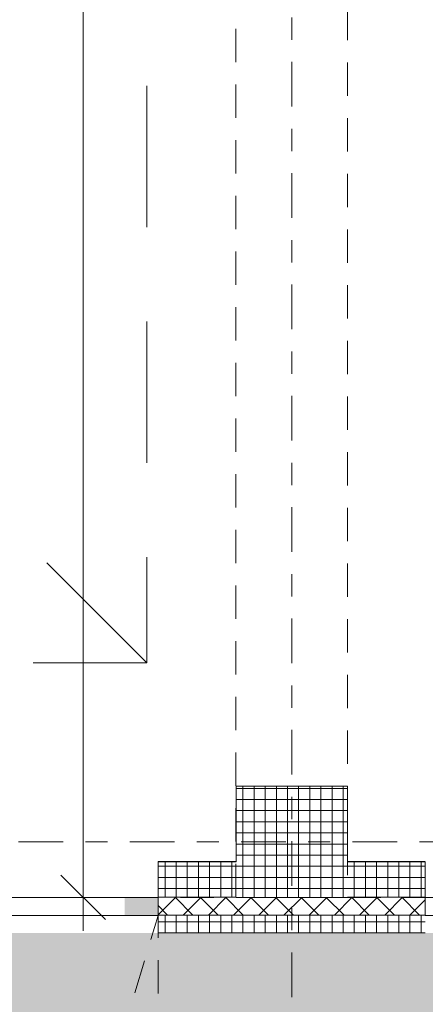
# Model space of a CAD drawing. Header units: metres. Extents: x -167 to 338, y -186 to 508.
# Tile 29 of 113: x 26.53 to 28.35, y 27.86 to 32.28. Entities that reach past the tile are written whole.
import ezdxf
from ezdxf.enums import TextEntityAlignment as Align

# ---------------------------------------------------------------- set-up
doc = ezdxf.new("R2010")
doc.units = ezdxf.units.M
doc.header["$MEASUREMENT"] = 0
for name, pattern in [('Raster', [0.4, 0.2, -0.1, 0, -0.1]), ('Strichlinie weit', [1.058333, 0.635, -0.423333]), ('Öffnungslinie Tür Fenster', [0.23, 0.15, -0.08])]:
    doc.linetypes.add(name, pattern=pattern)
for name, color, linetype in [('10 Stütze', 7, 'Continuous'), ('10 Wand außen', 7, 'Continuous'), ('20 Decke', 7, 'Continuous'), ('60 Gelände 2D Übersicht', 7, 'Continuous'), ('70 Kanal', 7, 'Continuous'), ('80 Raum', 7, 'Continuous'), ('90 Achsraster', 7, 'Continuous'), ('94 Genehmigungsplanung Bemaßung', 7, 'Continuous')]:
    doc.layers.add(name, color=color, linetype=linetype)
doc.styles.add('ERSTELLTER_STIL_1', font='arial.ttf')
doc.styles.add('ERSTELLTER_STIL_2', font='arial.ttf')
doc.dimstyles.new('ERSTELLTER_STIL__1', dxfattribs={"dimtxt": 0.25, "dimasz": 0.19, "dimexe": 0.18, "dimexo": 0.1, "dimgap": 0, "dimtad": 1, "dimtih": 1, "dimtoh": 1, "dimzin": 0, "dimdsep": 46, "dimtxsty": 'ERSTELLTER_STIL_1', "dimblk": 'ARROWHEAD_6', "dimblk1": 'ARROWHEAD_6', "dimblk2": 'ARROWHEAD_6', "dimcen": 0.09, "dimclrd": 7, "dimclre": 7, "dimclrt": 7, "dimazin": 0, "dimtfac": 1, "dimtdec": 4, "dimtmove": 0, "dimatfit": 3, "dimfxl": 1, "dimtolj": 1, "dimtzin": 0, "dimarcsym": 0})
doc.dimstyles.new('ERSTELLTER_STIL__2', dxfattribs={"dimtxt": 0.25, "dimasz": 0.19, "dimexe": 0.18, "dimexo": 0.1, "dimgap": 0, "dimtad": 1, "dimzin": 0, "dimdsep": 46, "dimtxsty": 'ERSTELLTER_STIL_1', "dimblk": 'ARROWHEAD_6', "dimblk1": 'ARROWHEAD_6', "dimblk2": 'ARROWHEAD_6', "dimcen": 0.09, "dimclrd": 7, "dimclre": 7, "dimclrt": 7, "dimazin": 0, "dimtfac": 1, "dimtdec": 4, "dimtmove": 0, "dimatfit": 3, "dimfxl": 1, "dimtolj": 1, "dimtzin": 0, "dimarcsym": 0})
pattern_1 = [(0, (27236.132094, 33357.27905), (0, 0.05), []), (90, (27236.132094, 33357.27905), (-0.05, 0), [])]

# ---------------------------------------------------------------- blocks, each defined once
blk = doc.blocks.new('Einfache Türöffnung')
at = {"layer": '10 Wand außen', "color": 8, "linetype": 'Continuous', "lineweight": 18}
for p, q in [((-1.9, 0.16), (-1.9, 0.32)), ((1.9, 0.16), (1.9, 0.32)), ((-1.9, 0.08), (-1.9, 0.16)), ((1.9, 0.08), (1.9, 0.16)), ((-1.9, 0), (-1.9, 0.08)), ((1.9, 0), (1.9, 0.08))]:
    blk.add_line(p, q, dxfattribs=at)
blk = doc.blocks.new('Standard-Rastermarker_137')
at = {"layer": '90 Achsraster', "color": 14, "linetype": 'Raster', "lineweight": 18, "true_color": 0xa80000}
blk.add_line((1, 0), (24.7309, 0), dxfattribs=at)
at = {"layer": '90 Achsraster', "color": 14, "lineweight": 18, "true_color": 0xa80000, "style": 'ERSTELLTER_STIL_2'}
for tag, p in [('AC_MarkerText_1_0', (-0.5686, -0.0686)), ('AC_MarkerText_1_1', (25.8623, -0.0686))]:
    blk.add_attdef(tag, text='', height=0.3, rotation=90, dxfattribs=at).set_placement(p, align=Align.TOP_CENTER)
blk = doc.blocks.new('Standard-Rastermarker_139')
at = {"layer": '90 Achsraster', "color": 14, "linetype": 'Raster', "lineweight": 18, "true_color": 0xa80000}
blk.add_line((1, 0), (45.4427, 0), dxfattribs=at)
at = {"layer": '90 Achsraster', "color": 14, "lineweight": 18, "true_color": 0xa80000, "style": 'ERSTELLTER_STIL_2'}
for tag, p in [('AC_MarkerText_1_0', (-0.35, 0.15)), ('AC_MarkerText_1_1', (46.7927, 0.15))]:
    blk.add_attdef(tag, text='', height=0.3, dxfattribs=at).set_placement(p, align=Align.TOP_CENTER)
blk = doc.blocks.new('*D500', base_point=(27236.1321, 33357.279))
at = {"layer": '94 Genehmigungsplanung Bemaßung', "color": 7, "linetype": 'Continuous', "lineweight": 13}
for p, q in [((17.6611, 26.1165), (17.6611, 26.4915)), ((38.0011, 26.1165), (38.0011, 26.4915)), ((17.7611, 26.404), (17.5611, 26.204)), ((38.1011, 26.404), (37.9011, 26.204)), ((17.6611, 26.304), (38.0011, 26.304))]:
    blk.add_line(p, q, dxfattribs=at)
at = {"layer": '94 Genehmigungsplanung Bemaßung', "color": 7, "lineweight": 13, "char_height": 0.25, "attachment_point": 7, "style": 'ERSTELLTER_STIL_1'}
for s, insert in [('\\A1;{\\pql;\\fArial|b0|i0|c0|p0;\\W1.000000;20,34}', (27.2114, 26.354)), ('\\A1;{\\pql;\\fArial|b0|i0|c0|p0;\\W1.000000;24}', (37.5197, 26.354))]:
    blk.add_mtext(s, dxfattribs=dict(at, insert=insert))
blk = doc.blocks.new('ARROWHEAD_6')
at = {"color": 0, "linetype": 'Continuous', "lineweight": 0}
for p, q in [((-0.5, -0.5), (0.5, 0.5)), ((0, 0), (-1, 0))]:
    blk.add_line(p, q, dxfattribs=at)
blk = doc.blocks.new('*D508', base_point=(27236.1321, 33357.279))
at = {"layer": '94 Genehmigungsplanung Bemaßung', "color": 7, "linetype": 'Continuous', "lineweight": 13}
for p, q in [((15.4411, 28.9197), (15.6411, 28.7197)), ((15.7286, 28.8197), (15.3536, 28.8197)), ((15.5411, 28.1797), (15.5411, 28.8197)), ((15.4411, 28.2797), (15.6411, 28.0797)), ((15.7286, 28.1797), (15.3536, 28.1797)), ((15.5411, 28.0297), (15.5411, 28.1797))]:
    blk.add_line(p, q, dxfattribs=at)
at = {"layer": '94 Genehmigungsplanung Bemaßung', "color": 7, "lineweight": 13, "insert": (15.4911, 28.309), "char_height": 0.25, "attachment_point": 7, "rotation": 90, "style": 'ERSTELLTER_STIL_1'}
blk.add_mtext('\\A1;{\\pql;\\fArial|b0|i0|c0|p0;\\W1.000000;64}', dxfattribs=at)
blk = doc.blocks.new('*D509', base_point=(27236.1321, 33357.279))
at = {"layer": '94 Genehmigungsplanung Bemaßung', "color": 7, "linetype": 'Continuous', "lineweight": 13}
for p, q in [((15.4411, 43.7797), (15.6411, 43.5797)), ((15.7286, 43.6797), (15.3536, 43.6797)), ((15.5411, 28.8197), (15.5411, 43.6797)), ((15.4411, 28.9197), (15.6411, 28.7197)), ((15.7286, 28.8197), (15.3536, 28.8197))]:
    blk.add_line(p, q, dxfattribs=at)
at = {"layer": '94 Genehmigungsplanung Bemaßung', "color": 7, "lineweight": 13, "char_height": 0.25, "attachment_point": 7, "rotation": 90, "style": 'ERSTELLTER_STIL_1'}
for s, insert in [('\\A1;{\\pql;\\fArial|b0|i0|c0|p0;\\W1.000000;32}', (15.4911, 43.1983)), ('\\A1;{\\pql;\\fArial|b0|i0|c0|p0;\\W1.000000;14,86}', (15.4911, 35.63))]:
    blk.add_mtext(s, dxfattribs=dict(at, insert=insert))
blk = doc.blocks.new('*D558', base_point=(27236.1321, 33357.279))
at = {"layer": '94 Genehmigungsplanung Bemaßung', "color": 7, "linetype": 'Continuous', "lineweight": 13}
for p, q in [((29.069, 40.8397), (29.069, 40.9897)), ((29.169, 40.7397), (28.969, 40.9397)), ((29.2565, 40.8397), (28.8815, 40.8397)), ((29.069, 28.3397), (29.069, 40.8397)), ((28.969, 28.4397), (29.169, 28.2397)), ((29.2565, 28.3397), (28.8815, 28.3397)), ((29.069, 28.1897), (29.069, 28.3397))]:
    blk.add_line(p, q, dxfattribs=at)
at = {"layer": '94 Genehmigungsplanung Bemaßung', "color": 7, "lineweight": 13, "insert": (29.019, 34.1607), "char_height": 0.25, "attachment_point": 7, "rotation": 90, "style": 'ERSTELLTER_STIL_1'}
blk.add_mtext('\\A1;{\\pql;\\fArial|b0|i0|c0|p0;\\W1.000000;12,50}', dxfattribs=at)
blk = doc.blocks.new('*D559', base_point=(27236.1321, 33357.279))
at = {"layer": '94 Genehmigungsplanung Bemaßung', "color": 7, "linetype": 'Continuous', "lineweight": 13}
for p, q in [((26.8146, 40.8397), (26.8146, 40.9897)), ((26.9146, 40.7397), (26.7146, 40.9397)), ((27.0021, 40.8397), (26.6271, 40.8397)), ((26.8146, 28.3397), (26.8146, 40.8397)), ((26.7146, 28.4397), (26.9146, 28.2397)), ((27.0021, 28.3397), (26.6271, 28.3397)), ((26.8146, 28.1897), (26.8146, 28.3397))]:
    blk.add_line(p, q, dxfattribs=at)
at = {"layer": '94 Genehmigungsplanung Bemaßung', "color": 7, "lineweight": 13, "insert": (26.7646, 34.1607), "char_height": 0.25, "attachment_point": 7, "rotation": 90, "style": 'ERSTELLTER_STIL_1'}
blk.add_mtext('\\A1;{\\pql;\\fArial|b0|i0|c0|p0;\\W1.000000;12,50}', dxfattribs=at)

msp = doc.modelspace()

# ---------------------------------------------------------------- hatches: boundary and pattern name
at = {"layer": '10 Stütze', "linetype": 'Continuous', "lineweight": 18}
h = msp.add_hatch(dxfattribs=at)
h.set_pattern_fill('Beton__Fertigteil_Träger_1D', color=8, style=0, pattern_type=2)
h.set_pattern_definition(pattern_1)
h.paths.add_polyline_path([(28.0011, 28.8397), (27.5011, 28.8397), (27.5011, 28.5001), (28.0011, 28.5001)])
h = msp.add_hatch(dxfattribs=at)
h.set_pattern_fill('Beton__Fertigteil_Träger_1D', color=8, style=0, pattern_type=2)
h.set_pattern_definition(pattern_1)
h.paths.add_polyline_path([(28.0011, 28.5001), (27.5011, 28.5001), (27.5011, 28.3401), (28.0011, 28.3401)])
h = msp.add_hatch(dxfattribs=at)
h.set_pattern_fill('Beton__Fertigteil_Träger_1D', color=8, style=0, pattern_type=2)
h.set_pattern_definition(pattern_1)
h.paths.add_polyline_path([(27.5011, 28.3401), (27.5011, 28.3397), (28.0011, 28.3397), (28.0011, 28.3401)])
at = {"layer": '10 Wand außen', "linetype": 'Continuous', "lineweight": 18}
h = msp.add_hatch(dxfattribs=at)
h.set_pattern_fill('Beton__Fertigteil_Träger_1D', color=8, style=0, pattern_type=2)
h.set_pattern_definition(pattern_1)
h.paths.add_polyline_path([(27.1511, 28.5001), (27.1511, 28.3401), (27.5011, 28.3401), (27.5011, 28.5001)])
h = msp.add_hatch(dxfattribs=at)
h.set_pattern_fill('Beton__Fertigteil_Träger_1D', color=8, style=0, pattern_type=2)
h.set_pattern_definition(pattern_1)
h.paths.add_polyline_path([(28.0011, 28.5001), (28.0011, 28.3401), (28.3511, 28.3401), (28.3511, 28.5001)])
at = {"layer": '10 Wand außen', "linetype": 'Continuous', "lineweight": 18, "true_color": 0xf50000}
for points in [[(27.0993, 28.2576), (27.0993, 28.3397), (27.0016, 28.3397), (27.0016, 28.2576)], [(27.1511, 28.2576), (27.1511, 28.3397), (27.1115, 28.3397), (27.1115, 28.2576)]]:
    msp.add_hatch(color=1, dxfattribs=at).paths.add_polyline_path(points)
at = {"layer": '10 Wand außen', "linetype": 'Continuous', "lineweight": 13, "true_color": 0x000100}
msp.add_hatch(color=98, dxfattribs=at).paths.add_polyline_path([(27.1115, 28.2576), (27.1115, 28.3397), (27.0993, 28.3397), (27.0993, 28.2576)])
at = {"layer": '10 Wand außen', "linetype": 'Continuous', "lineweight": 18}
h = msp.add_hatch(dxfattribs=at)
h.set_pattern_fill('Dämmung__hart_1_0001', color=8, style=0, pattern_type=2)
h.set_pattern_definition([(45, (27236.132094, 33357.27905), (-0.0565685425, 0.0565685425), []), (135, (27236.132094, 33357.27905), (0.0565685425, 0.0565685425), [])])
h.paths.add_polyline_path([(27.5011, 28.3401), (27.1511, 28.3401), (27.1511, 28.2601), (28.3511, 28.2601), (28.3511, 28.3401), (28.0011, 28.3401), (28.0011, 28.3397), (27.5011, 28.3397)])
h = msp.add_hatch(dxfattribs=at)
h.set_pattern_fill('Beton__Fertigteil_Träger_1D', color=8, style=0, pattern_type=2)
h.set_pattern_definition(pattern_1)
h.paths.add_polyline_path([(28.3511, 28.2601), (27.1511, 28.2601), (27.1511, 28.1801), (28.3511, 28.1801)])
at = {"layer": '60 Gelände 2D Übersicht', "linetype": 'Continuous', "lineweight": 0, "true_color": 0xebebeb}
msp.add_hatch(color=7, dxfattribs=at).paths.add_polyline_path([(17.3411, 12.3846), (17.35, 16.2798), (17.3411, 24.6258), (15.3411, 24.6258), (15.3411, 30.4666), (17.3411, 30.4666), (17.3411, 28.1801), (38.1469, 28.1799), (38.1469, 25.1797), (40.1468, 25.1797), (40.1468, 19.3451), (38.0933, 13.7209), (38.0612, 11.4931, 0.186662), (39.1513, 10.2903), (14.5008, 10.2435, 0.216802)])

# ---------------------------------------------------------------- linework, layer by layer
at = {"layer": '10 Stütze', "color": 7, "linetype": 'Continuous', "lineweight": 13, "flags": 128}
for points in [[(28.0011, 28.5001), (28.0011, 28.8397), (27.5011, 28.8397), (27.5011, 28.5001)], [(27.5011, 28.3401), (27.5011, 28.3397), (28.0011, 28.3397), (28.0011, 28.3401)]]:
    msp.add_lwpolyline(points, dxfattribs=at)
at = {"layer": '10 Wand außen', "color": 8, "linetype": 'Continuous', "lineweight": 18}
for p, q in [((27.1511, 28.3401), (27.1511, 28.5001)), ((27.1511, 28.2601), (27.1511, 28.3401)), ((27.1511, 28.1801), (27.1511, 28.2601))]:
    msp.add_line(p, q, dxfattribs=at)
at = {"layer": '10 Wand außen', "color": 7, "linetype": 'Continuous', "lineweight": 13}
for p, q in [((23.3511, 28.3397), (27.1511, 28.3397)), ((27.5011, 28.3401), (27.1511, 28.3401)), ((28.3511, 28.3401), (28.0011, 28.3401)), ((28.3511, 28.2601), (27.1511, 28.2601)), ((23.3511, 28.2576), (27.1511, 28.2576))]:
    msp.add_line(p, q, dxfattribs=at)
at = {"layer": '10 Wand außen', "color": 7, "linetype": 'Continuous', "lineweight": 13, "flags": 128}
for points in [[(27.5011, 28.5001), (27.1511, 28.5001)], [(28.3511, 28.5001), (28.0011, 28.5001)], [(27.1511, 28.1801), (28.3511, 28.1801)]]:
    msp.add_lwpolyline(points, dxfattribs=at)
at = {"layer": '20 Decke', "color": 7, "linetype": 'Continuous', "lineweight": 13, "flags": 128}
msp.add_lwpolyline([(22.5011, 28.8397), (23.0011, 28.8397), (23.0011, 28.4997), (23.3511, 28.4997), (23.3511, 28.2576), (27.1511, 28.2576), (27.1511, 28.4997), (27.5011, 28.4997), (27.5011, 28.8397), (28.0011, 28.8397), (28.0011, 28.4997), (28.3511, 28.4997), (28.3511, 28.2576), (32.1511, 28.2576), (32.1511, 28.4997), (32.5011, 28.4997), (32.5011, 28.8397), (33.0011, 28.8397), (33.0011, 28.4997), (33.3511, 28.4997), (33.3511, 28.2576), (37.1511, 28.2576)], dxfattribs=at)
at = {"layer": '70 Kanal', "color": 253, "linetype": 'Strichlinie weit', "lineweight": 18, "true_color": 0x9f9f9f}
for p, q in [((27.1011, 39.3931), (27.1011, 29.3931)), ((27.1011, 29.3931), (25.2579, 31.2362)), ((23.4148, 29.3931), (27.1011, 29.3931))]:
    msp.add_line(p, q, dxfattribs=at)
at = {"layer": '80 Raum', "color": 7, "linetype": 'Öffnungslinie Tür Fenster', "lineweight": 13}
msp.add_line((23.3511, 15.7083), (27.1511, 28.2576), dxfattribs=at)
at = {"layer": '80 Raum', "color": 7, "linetype": 'Öffnungslinie Tür Fenster', "lineweight": 13, "flags": 128}
for points in [[(23.0011, 28.3397), (27.5001, 28.3397), (27.5001, 40.8397), (23.0011, 40.8397)], [(28.0011, 28.3397), (32.5011, 28.3397), (32.5011, 40.8397), (28.0011, 40.8397)], [(23.3511, 15.7083), (27.1511, 15.7083), (27.1511, 28.2576), (23.3511, 28.2576)]]:
    msp.add_lwpolyline(points, close=True, dxfattribs=at)

# ---------------------------------------------------------------- block references
at = {"layer": '10 Wand außen', "color": 7, "linetype": 'Continuous', "lineweight": 18, "xscale": -1}
msp.add_blockref('Einfache Türöffnung', (25.2511, 28.1801), dxfattribs=at)
at = {"layer": '90 Achsraster', "color": 7, "linetype": 'Continuous', "lineweight": 18, "rotation": 270}
msp.add_blockref('Standard-Rastermarker_137', (27.7511, 47.5916), dxfattribs=at)
at = {"layer": '90 Achsraster', "color": 7, "linetype": 'Continuous', "lineweight": 18}
msp.add_blockref('Standard-Rastermarker_139', (13.5244, 28.5897), dxfattribs=at)

# ---------------------------------------------------------------- dimensions: what is measured, and where the dimension line sits
at = {"layer": '94 Genehmigungsplanung Bemaßung', "color": 7, "linetype": 'Continuous', "lineweight": 13}
for base, p1, p2, picture, middle in [((15.5411, 43.6797), (18.0011, 28.8197), (27.7039, 43.6797), '*D509', (15.3661, 36.0488)), ((26.8146, 40.8397), (23.3511, 28.3397), (23.0011, 40.8397), '*D559', (26.6396, 34.5795)), ((29.069, 40.8397), (28.3511, 28.3397), (28.0011, 40.8397), '*D558', (28.894, 34.5795)), ((15.5411, 28.8197), (47.9568, 28.1797), (18.0011, 28.8197), '*D508', (15.3661, 28.4993))]:
    dim = msp.add_linear_dim(base=base, p1=p1, p2=p2, angle=90, dimstyle='ERSTELLTER_STIL__2', dxfattribs=at)
    dim.commit()
    dim.dimension.update_dxf_attribs({"geometry": picture, "text_midpoint": middle, "dimtype": 160, "text_rotation": 90})
dim = msp.add_linear_dim(base=(38.0011, 26.304), p1=(17.6611, 36.0899), p2=(38.0011, 36.0897), dimstyle='ERSTELLTER_STIL__1', dxfattribs=at)
dim.commit()
dim.dimension.update_dxf_attribs({"geometry": '*D500', "text_midpoint": (27.6302, 26.479), "dimtype": 160})

doc.saveas('drawing.dxf')
